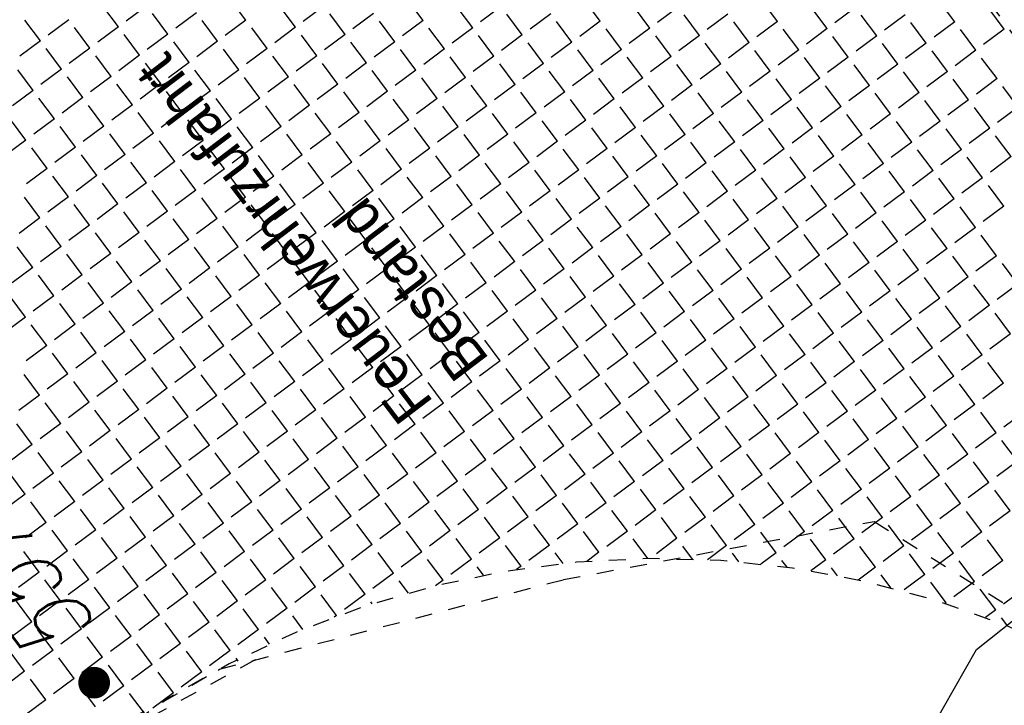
# Model space of a CAD drawing. Header units: metres. Extents: x 2 to 485, y 6 to 594.
# Tile 115 of 176: x 312.6 to 318.42, y 281.46 to 285.51. Entities that reach past the tile are written whole.
import ezdxf
from ezdxf.enums import TextEntityAlignment as Align

# ---------------------------------------------------------------- set-up
doc = ezdxf.new("R2010")
doc.units = ezdxf.units.M
doc.header["$LTSCALE"] = 0.0125
doc.linetypes.add('260241_A_bea$0$PUNKTIERT', pattern=[0.2, 0, -0.2])
doc.linetypes.add('GESTRICHELT', pattern=[0.4, 0.2, -0.2])
for name, color, linetype in [('260241_A_bea$0$B25_EINFASS_GEPKT', 7, '260241_A_bea$0$PUNKTIERT'), ('260241_A_bea$0$B53_HAUPTHOEHEN', 4, 'Continuous'), ('260241_A_bea$0$B54_HOEHEN', 253, 'Continuous'), ('f_feuerwehr', 10, 'Continuous'), ('f_schraff', 251, 'Continuous'), ('f_text_100', 7, 'Continuous')]:
    doc.layers.add(name, color=color, linetype=linetype)
doc.styles.add('260241_A_bea$0$ROMANS', font='ROMANS')

# ---------------------------------------------------------------- blocks, each defined once
blk = doc.blocks.new('260241_A_bea$0$HOEHENPKT_ZENTR')
at = {"const_width": 0.75}
blk.add_lwpolyline([(-0.375, 0, 1), (0.375, 0, 1)], format="xyb", close=True, dxfattribs=at)

msp = doc.modelspace()

# ---------------------------------------------------------------- linework, layer by layer
at = {"color": 252}
for p, q in [((318.2601, 281.7884), (318.8183, 282.2351)), ((317.9991, 281.3309), (318.2601, 281.7884))]:
    msp.add_line(p, q, dxfattribs=at)
at = {"layer": '260241_A_bea$0$B25_EINFASS_GEPKT', "color": 7, "linetype": '260241_A_bea$0$PUNKTIERT', "ltscale": 0.5}
for p, q in [((314.2335, 291.2883), (320.6525, 282.4163)), ((315.8178, 282.2022), (317.6539, 282.5462)), ((317.6539, 282.5462), (319.7211, 281.2406)), ((313.7828, 281.6718), (315.8178, 282.2022)), ((306.267, 277.4712), (313.7828, 281.6718))]:
    msp.add_line(p, q, dxfattribs=at)
at = {"layer": 'f_feuerwehr', "linetype": 'GESTRICHELT'}
msp.add_line((313.9927, 281.7265), (305.1959, 276.9023), dxfattribs=at)
msp.add_arc((316.3842, 276.8267), 5.5, 54.56406, 126.76625, dxfattribs=at)
at = {"layer": 'f_schraff', "linetype": 'Continuous'}
for p, q in [((313.9391, 285.5121), (313.848, 285.6342)), ((314.9869, 285.5095), (314.8957, 285.6316)), ((316.0346, 285.5069), (315.9435, 285.629)), ((317.0824, 285.5043), (316.9912, 285.6264)), ((318.1301, 285.5017), (318.039, 285.6238)), ((313.1846, 285.4721), (313.0935, 285.5942)), ((313.3526, 285.5974), (313.2304, 285.5062)), ((313.4779, 285.4294), (313.3868, 285.5516)), ((313.6458, 285.5547), (313.5237, 285.4636)), ((314.2324, 285.4695), (314.1412, 285.5916)), ((314.4003, 285.5948), (314.2782, 285.5036)), ((314.5256, 285.4268), (314.4345, 285.549)), ((314.6936, 285.5521), (314.5714, 285.461)), ((315.2801, 285.4668), (315.189, 285.589)), ((315.4481, 285.5922), (315.3259, 285.501)), ((315.5734, 285.4242), (315.4823, 285.5464)), ((315.7413, 285.5495), (315.6192, 285.4584)), ((316.3279, 285.4642), (316.2367, 285.5864)), ((316.4958, 285.5896), (316.3737, 285.4984)), ((316.6211, 285.4216), (316.53, 285.5438)), ((316.7891, 285.5469), (316.6669, 285.4558)), ((317.3756, 285.4616), (317.2845, 285.5838)), ((317.5436, 285.587), (317.4214, 285.4958)), ((317.8368, 285.5443), (317.7147, 285.4532)), ((318.4234, 285.459), (318.3322, 285.5812)), ((312.7234, 285.3894), (312.6323, 285.5115)), ((312.8914, 285.5147), (312.7692, 285.4236)), ((313.7712, 285.3868), (313.68, 285.5089)), ((313.9391, 285.5121), (313.817, 285.421)), ((314.8189, 285.3842), (314.7278, 285.5063)), ((314.9869, 285.5095), (314.8647, 285.4184)), ((315.8667, 285.3816), (315.7755, 285.5037)), ((316.0346, 285.5069), (315.9125, 285.4157)), ((316.9144, 285.379), (316.8233, 285.5011)), ((317.0824, 285.5043), (316.9602, 285.4131)), ((317.6689, 285.419), (317.5777, 285.5412)), ((317.9621, 285.3764), (317.871, 285.4985)), ((318.1301, 285.5017), (318.008, 285.4105)), ((313.0167, 285.3467), (312.9255, 285.4689)), ((313.1846, 285.4721), (313.0625, 285.3809)), ((313.4779, 285.4294), (313.3557, 285.3383)), ((314.0644, 285.3441), (313.9733, 285.4663)), ((314.2324, 285.4695), (314.1102, 285.3783)), ((315.1122, 285.3415), (315.021, 285.4637)), ((315.2801, 285.4668), (315.158, 285.3757)), ((316.1599, 285.3389), (316.0688, 285.4611)), ((316.3279, 285.4642), (316.2057, 285.3731)), ((317.2077, 285.3363), (317.1165, 285.4585)), ((317.3756, 285.4616), (317.2535, 285.3705)), ((318.2554, 285.3337), (318.1643, 285.4559)), ((318.4234, 285.459), (318.3012, 285.3679)), ((312.7234, 285.3894), (312.6013, 285.2982)), ((313.3099, 285.3041), (313.2188, 285.4262)), ((313.6032, 285.2615), (313.5121, 285.3836)), ((313.7712, 285.3868), (313.649, 285.2956)), ((314.3577, 285.3015), (314.2666, 285.4236)), ((314.5256, 285.4268), (314.4035, 285.3357)), ((314.651, 285.2589), (314.5598, 285.381)), ((314.8189, 285.3842), (314.6968, 285.293)), ((315.4054, 285.2989), (315.3143, 285.421)), ((315.5734, 285.4242), (315.4512, 285.3331)), ((315.6987, 285.2563), (315.6076, 285.3784)), ((315.8667, 285.3816), (315.7445, 285.2904)), ((316.4532, 285.2963), (316.362, 285.4184)), ((316.6211, 285.4216), (316.499, 285.3305)), ((316.7464, 285.2537), (316.6553, 285.3758)), ((316.9144, 285.379), (316.7923, 285.2878)), ((317.5009, 285.2937), (317.4098, 285.4158)), ((317.6689, 285.419), (317.5467, 285.3279)), ((317.7942, 285.2511), (317.7031, 285.3732)), ((317.9621, 285.3764), (317.84, 285.2852)), ((312.8487, 285.2214), (312.7576, 285.3436)), ((313.0167, 285.3467), (312.8945, 285.2556)), ((313.8965, 285.2188), (313.8053, 285.341)), ((314.0644, 285.3441), (313.9423, 285.253)), ((314.9442, 285.2162), (314.8531, 285.3384)), ((315.1122, 285.3415), (314.99, 285.2504)), ((315.992, 285.2136), (315.9008, 285.3358)), ((316.1599, 285.3389), (316.0378, 285.2478)), ((317.0397, 285.211), (316.9486, 285.3332)), ((317.2077, 285.3363), (317.0855, 285.2452)), ((318.0875, 285.2084), (317.9963, 285.3306)), ((318.2554, 285.3337), (318.1333, 285.2426)), ((313.142, 285.1788), (313.0509, 285.3009)), ((313.3099, 285.3041), (313.1878, 285.213)), ((313.4353, 285.1362), (313.3441, 285.2583)), ((313.6032, 285.2615), (313.4811, 285.1703)), ((314.1897, 285.1762), (314.0986, 285.2983)), ((314.3577, 285.3015), (314.2355, 285.2104)), ((314.483, 285.1335), (314.3919, 285.2557)), ((314.651, 285.2589), (314.5288, 285.1677)), ((315.2375, 285.1736), (315.1463, 285.2957)), ((315.4054, 285.2989), (315.2833, 285.2078)), ((315.5308, 285.1309), (315.4396, 285.2531)), ((315.6987, 285.2563), (315.5766, 285.1651)), ((316.2852, 285.171), (316.1941, 285.2931)), ((316.4532, 285.2963), (316.331, 285.2052)), ((316.7464, 285.2537), (316.6243, 285.1625)), ((317.333, 285.1684), (317.2418, 285.2905)), ((317.5009, 285.2937), (317.3788, 285.2026)), ((318.3807, 285.1658), (318.2896, 285.2879)), ((312.6808, 285.0961), (312.5896, 285.2183)), ((312.8487, 285.2214), (312.7266, 285.1303)), ((313.7285, 285.0935), (313.6374, 285.2157)), ((313.8965, 285.2188), (313.7743, 285.1277)), ((314.7763, 285.0909), (314.6851, 285.2131)), ((314.9442, 285.2162), (314.8221, 285.1251)), ((315.824, 285.0883), (315.7329, 285.2105)), ((315.992, 285.2136), (315.8698, 285.1225)), ((316.5785, 285.1283), (316.4874, 285.2505)), ((316.8718, 285.0857), (316.7806, 285.2079)), ((317.0397, 285.211), (316.9176, 285.1199)), ((317.6262, 285.1257), (317.5351, 285.2479)), ((317.7942, 285.2511), (317.672, 285.1599)), ((317.9195, 285.0831), (317.8284, 285.2052)), ((318.0875, 285.2084), (317.9653, 285.1173)), ((312.974, 285.0535), (312.8829, 285.1756)), ((313.142, 285.1788), (313.0198, 285.0877)), ((313.4353, 285.1362), (313.3131, 285.045)), ((314.0218, 285.0509), (313.9307, 285.173)), ((314.1897, 285.1762), (314.0676, 285.0851)), ((315.0695, 285.0483), (314.9784, 285.1704)), ((315.2375, 285.1736), (315.1153, 285.0824)), ((316.1173, 285.0457), (316.0261, 285.1678)), ((316.2852, 285.171), (316.1631, 285.0798)), ((317.165, 285.0431), (317.0739, 285.1652)), ((317.333, 285.1684), (317.2108, 285.0772)), ((318.2128, 285.0405), (318.1216, 285.1626)), ((318.3807, 285.1658), (318.2586, 285.0746)), ((312.6808, 285.0961), (312.5586, 285.005)), ((313.2673, 285.0108), (313.1762, 285.133)), ((313.5606, 284.9682), (313.4694, 285.0903)), ((313.7285, 285.0935), (313.6064, 285.0024)), ((314.3151, 285.0082), (314.2239, 285.1304)), ((314.483, 285.1335), (314.3609, 285.0424)), ((314.6083, 284.9656), (314.5172, 285.0877)), ((314.7763, 285.0909), (314.6541, 284.9998)), ((315.3628, 285.0056), (315.2717, 285.1278)), ((315.5308, 285.1309), (315.4086, 285.0398)), ((315.6561, 284.963), (315.5649, 285.0851)), ((315.824, 285.0883), (315.7019, 284.9972)), ((316.4105, 285.003), (316.3194, 285.1252)), ((316.5785, 285.1283), (316.4564, 285.0372)), ((316.7038, 284.9604), (316.6127, 285.0825)), ((316.8718, 285.0857), (316.7496, 284.9946)), ((317.4583, 285.0004), (317.3672, 285.1226)), ((317.6262, 285.1257), (317.5041, 285.0346)), ((317.7516, 284.9578), (317.6604, 285.0799)), ((317.9195, 285.0831), (317.7974, 284.992)), ((318.506, 284.9978), (318.4149, 285.12)), ((312.8061, 284.9282), (312.715, 285.0503)), ((312.974, 285.0535), (312.8519, 284.9623)), ((313.8538, 284.9256), (313.7627, 285.0477)), ((314.0218, 285.0509), (313.8996, 284.9597)), ((314.9016, 284.923), (314.8104, 285.0451)), ((315.0695, 285.0483), (314.9474, 284.9571)), ((315.9493, 284.9204), (315.8582, 285.0425)), ((316.1173, 285.0457), (315.9951, 284.9545)), ((316.9971, 284.9178), (316.9059, 285.0399)), ((317.165, 285.0431), (317.0429, 284.9519)), ((318.0448, 284.9152), (317.9537, 285.0373)), ((318.2128, 285.0405), (318.0906, 284.9493)), ((313.0994, 284.8855), (313.0082, 285.0077)), ((313.2673, 285.0108), (313.1452, 284.9197)), ((313.3926, 284.8429), (313.3015, 284.965)), ((313.5606, 284.9682), (313.4384, 284.8771)), ((314.1471, 284.8829), (314.056, 285.0051)), ((314.3151, 285.0082), (314.1929, 284.9171)), ((314.4404, 284.8403), (314.3492, 284.9624)), ((314.6083, 284.9656), (314.4862, 284.8745)), ((315.1948, 284.8803), (315.1037, 285.0025)), ((315.3628, 285.0056), (315.2407, 284.9145)), ((315.6561, 284.963), (315.5339, 284.8719)), ((316.2426, 284.8777), (316.1515, 284.9999)), ((316.4105, 285.003), (316.2884, 284.9119)), ((317.2903, 284.8751), (317.1992, 284.9973)), ((317.4583, 285.0004), (317.3361, 284.9093)), ((318.3381, 284.8725), (318.247, 284.9947)), ((318.506, 284.9978), (318.3839, 284.9067)), ((312.6381, 284.8028), (312.547, 284.925)), ((312.8061, 284.9282), (312.6839, 284.837)), ((313.6859, 284.8002), (313.5947, 284.9224)), ((313.8538, 284.9256), (313.7317, 284.8344)), ((314.7336, 284.7976), (314.6425, 284.9198)), ((314.9016, 284.923), (314.7794, 284.8318)), ((315.4881, 284.8377), (315.397, 284.9598)), ((315.7814, 284.795), (315.6902, 284.9172)), ((315.9493, 284.9204), (315.8272, 284.8292)), ((316.5359, 284.8351), (316.4447, 284.9572)), ((316.7038, 284.9604), (316.5817, 284.8693)), ((316.8291, 284.7924), (316.738, 284.9146)), ((316.9971, 284.9178), (316.8749, 284.8266)), ((317.5836, 284.8325), (317.4925, 284.9546)), ((317.7516, 284.9578), (317.6294, 284.8667)), ((317.8769, 284.7898), (317.7857, 284.912)), ((318.0448, 284.9152), (317.9227, 284.824)), ((312.9314, 284.7602), (312.8403, 284.8824)), ((313.0994, 284.8855), (312.9772, 284.7944)), ((313.9791, 284.7576), (313.888, 284.8798)), ((314.1471, 284.8829), (314.025, 284.7918)), ((315.0269, 284.755), (314.9358, 284.8772)), ((315.1948, 284.8803), (315.0727, 284.7892)), ((316.0746, 284.7524), (315.9835, 284.8746)), ((316.2426, 284.8777), (316.1204, 284.7866)), ((317.1224, 284.7498), (317.0313, 284.8719)), ((317.2903, 284.8751), (317.1682, 284.784)), ((318.1701, 284.7472), (318.079, 284.8693)), ((318.3381, 284.8725), (318.2159, 284.7814)), ((312.6381, 284.8028), (312.516, 284.7117)), ((313.2247, 284.7176), (313.1335, 284.8397)), ((313.3926, 284.8429), (313.2705, 284.7517)), ((313.5179, 284.6749), (313.4268, 284.7971)), ((313.6859, 284.8002), (313.5637, 284.7091)), ((314.2724, 284.715), (314.1813, 284.8371)), ((314.4404, 284.8403), (314.3182, 284.7491)), ((314.5657, 284.6723), (314.4745, 284.7945)), ((314.7336, 284.7976), (314.6115, 284.7065)), ((315.3202, 284.7124), (315.229, 284.8345)), ((315.4881, 284.8377), (315.366, 284.7465)), ((315.6134, 284.6697), (315.5223, 284.7919)), ((315.7814, 284.795), (315.6592, 284.7039)), ((316.3679, 284.7098), (316.2768, 284.8319)), ((316.5359, 284.8351), (316.4137, 284.7439)), ((316.6612, 284.6671), (316.57, 284.7893)), ((316.8291, 284.7924), (316.707, 284.7013)), ((317.4157, 284.7072), (317.3245, 284.8293)), ((317.5836, 284.8325), (317.4615, 284.7413)), ((317.7089, 284.6645), (317.6178, 284.7867)), ((317.8769, 284.7898), (317.7547, 284.6987)), ((318.4634, 284.7046), (318.3723, 284.8267)), ((312.7634, 284.6349), (312.6723, 284.757)), ((312.9314, 284.7602), (312.8093, 284.6691)), ((313.8112, 284.6323), (313.7201, 284.7544)), ((313.9791, 284.7576), (313.857, 284.6665)), ((314.8589, 284.6297), (314.7678, 284.7518)), ((315.0269, 284.755), (314.9047, 284.6639)), ((315.9067, 284.6271), (315.8156, 284.7492)), ((316.0746, 284.7524), (315.9525, 284.6613)), ((316.9544, 284.6245), (316.8633, 284.7466)), ((317.1224, 284.7498), (317.0002, 284.6587)), ((318.0022, 284.6219), (317.911, 284.744)), ((318.1701, 284.7472), (318.048, 284.6561)), ((313.0567, 284.5923), (312.9656, 284.7144)), ((313.2247, 284.7176), (313.1025, 284.6264)), ((313.35, 284.5496), (313.2588, 284.6718)), ((313.5179, 284.6749), (313.3958, 284.5838)), ((314.1045, 284.5897), (314.0133, 284.7118)), ((314.2724, 284.715), (314.1503, 284.6238)), ((314.5657, 284.6723), (314.4435, 284.5812)), ((315.1522, 284.5871), (315.0611, 284.7092)), ((315.3202, 284.7124), (315.198, 284.6212)), ((316.2, 284.5845), (316.1088, 284.7066)), ((316.3679, 284.7098), (316.2458, 284.6186)), ((317.2477, 284.5818), (317.1566, 284.704)), ((317.4157, 284.7072), (317.2935, 284.616)), ((318.2954, 284.5792), (318.2043, 284.7014)), ((318.4634, 284.7046), (318.3413, 284.6134)), ((312.7634, 284.6349), (312.6413, 284.5438)), ((313.6432, 284.507), (313.5521, 284.6291)), ((313.8112, 284.6323), (313.689, 284.5412)), ((314.3977, 284.547), (314.3066, 284.6692)), ((314.691, 284.5044), (314.5999, 284.6265)), ((314.8589, 284.6297), (314.7368, 284.5386)), ((315.4455, 284.5444), (315.3543, 284.6666)), ((315.6134, 284.6697), (315.4913, 284.5786)), ((315.7387, 284.5018), (315.6476, 284.6239)), ((315.9067, 284.6271), (315.7845, 284.536)), ((316.4932, 284.5418), (316.4021, 284.664)), ((316.6612, 284.6671), (316.539, 284.576)), ((316.7865, 284.4992), (316.6953, 284.6213)), ((316.9544, 284.6245), (316.8323, 284.5334)), ((317.541, 284.5392), (317.4498, 284.6614)), ((317.7089, 284.6645), (317.5868, 284.5734)), ((317.8342, 284.4966), (317.7431, 284.6187)), ((318.0022, 284.6219), (317.88, 284.5307)), ((312.8888, 284.4669), (312.7976, 284.5891)), ((313.0567, 284.5923), (312.9346, 284.5011)), ((313.9365, 284.4643), (313.8454, 284.5865)), ((314.1045, 284.5897), (313.9823, 284.4985)), ((314.9843, 284.4617), (314.8931, 284.5839)), ((315.1522, 284.5871), (315.0301, 284.4959)), ((316.032, 284.4591), (315.9409, 284.5813)), ((316.2, 284.5845), (316.0778, 284.4933)), ((317.0798, 284.4565), (316.9886, 284.5787)), ((317.2477, 284.5818), (317.1256, 284.4907)), ((318.1275, 284.4539), (318.0364, 284.5761)), ((318.2954, 284.5792), (318.1733, 284.4881)), ((313.182, 284.4243), (313.0909, 284.5465)), ((313.35, 284.5496), (313.2278, 284.4585)), ((313.4753, 284.3817), (313.3842, 284.5038)), ((313.6432, 284.507), (313.5211, 284.4158)), ((314.2298, 284.4217), (314.1386, 284.5439)), ((314.3977, 284.547), (314.2756, 284.4559)), ((314.523, 284.3791), (314.4319, 284.5012)), ((314.691, 284.5044), (314.5688, 284.4132)), ((315.2775, 284.4191), (315.1864, 284.5412)), ((315.4455, 284.5444), (315.3233, 284.4533)), ((315.5708, 284.3765), (315.4796, 284.4986)), ((315.7387, 284.5018), (315.6166, 284.4106)), ((316.3253, 284.4165), (316.2341, 284.5386)), ((316.4932, 284.5418), (316.3711, 284.4507)), ((316.6185, 284.3739), (316.5274, 284.496)), ((316.7865, 284.4992), (316.6643, 284.408)), ((317.373, 284.4139), (317.2819, 284.536)), ((317.541, 284.5392), (317.4188, 284.4481)), ((317.8342, 284.4966), (317.7121, 284.4054)), ((318.4208, 284.4113), (318.3296, 284.5334)), ((312.7208, 284.3416), (312.6297, 284.4638)), ((312.8888, 284.4669), (312.7666, 284.3758)), ((313.7686, 284.339), (313.6774, 284.4612)), ((313.9365, 284.4643), (313.8144, 284.3732)), ((314.8163, 284.3364), (314.7252, 284.4586)), ((314.9843, 284.4617), (314.8621, 284.3706)), ((315.8641, 284.3338), (315.7729, 284.456)), ((316.032, 284.4591), (315.9099, 284.368)), ((316.9118, 284.3312), (316.8207, 284.4534)), ((317.0798, 284.4565), (316.9576, 284.3654)), ((317.6663, 284.3713), (317.5751, 284.4934)), ((317.9595, 284.3286), (317.8684, 284.4508)), ((318.1275, 284.4539), (318.0054, 284.3628)), ((313.0141, 284.299), (312.9229, 284.4211)), ((313.182, 284.4243), (313.0599, 284.3332)), ((313.4753, 284.3817), (313.3531, 284.2905)), ((314.0618, 284.2964), (313.9707, 284.4185)), ((314.2298, 284.4217), (314.1076, 284.3306)), ((314.523, 284.3791), (314.4009, 284.2879)), ((315.1096, 284.2938), (315.0184, 284.4159)), ((315.2775, 284.4191), (315.1554, 284.328)), ((316.1573, 284.2912), (316.0662, 284.4133)), ((316.3253, 284.4165), (316.2031, 284.3254)), ((317.2051, 284.2886), (317.1139, 284.4107)), ((317.373, 284.4139), (317.2509, 284.3228)), ((318.2528, 284.286), (318.1617, 284.4081)), ((318.4208, 284.4113), (318.2986, 284.3202)), ((312.7208, 284.3416), (312.5987, 284.2505)), ((313.3073, 284.2564), (313.2162, 284.3785)), ((313.6006, 284.2137), (313.5095, 284.3359)), ((313.7686, 284.339), (313.6464, 284.2479)), ((314.3551, 284.2538), (314.264, 284.3759)), ((314.6484, 284.2111), (314.5572, 284.3333)), ((314.8163, 284.3364), (314.6942, 284.2453)), ((315.4028, 284.2512), (315.3117, 284.3733)), ((315.5708, 284.3765), (315.4486, 284.2853)), ((315.6961, 284.2085), (315.605, 284.3307)), ((315.8641, 284.3338), (315.7419, 284.2427)), ((316.4506, 284.2485), (316.3594, 284.3707)), ((316.6185, 284.3739), (316.4964, 284.2827)), ((316.7438, 284.2059), (316.6527, 284.3281)), ((316.9118, 284.3312), (316.7897, 284.2401)), ((317.4983, 284.2459), (317.4072, 284.3681)), ((317.6663, 284.3713), (317.5441, 284.2801)), ((317.7916, 284.2033), (317.7005, 284.3255)), ((317.9595, 284.3286), (317.8374, 284.2375)), ((312.8461, 284.1737), (312.755, 284.2958)), ((313.0141, 284.299), (312.8919, 284.2079)), ((313.8939, 284.1711), (313.8027, 284.2932)), ((314.0618, 284.2964), (313.9397, 284.2053)), ((314.9416, 284.1685), (314.8505, 284.2906)), ((315.1096, 284.2938), (314.9874, 284.2027)), ((315.9894, 284.1659), (315.8982, 284.288)), ((316.1573, 284.2912), (316.0352, 284.2001)), ((317.0371, 284.1633), (316.946, 284.2854)), ((317.2051, 284.2886), (317.0829, 284.1974)), ((318.0849, 284.1607), (317.9937, 284.2828)), ((318.2528, 284.286), (318.1307, 284.1948)), ((313.1394, 284.131), (313.0483, 284.2532)), ((313.3073, 284.2564), (313.1852, 284.1652)), ((313.4327, 284.0884), (313.3415, 284.2106)), ((313.6006, 284.2137), (313.4785, 284.1226)), ((314.1871, 284.1284), (314.096, 284.2506)), ((314.3551, 284.2538), (314.2329, 284.1626)), ((314.4804, 284.0858), (314.3893, 284.2079)), ((314.6484, 284.2111), (314.5262, 284.12)), ((315.2349, 284.1258), (315.1437, 284.248)), ((315.4028, 284.2512), (315.2807, 284.16)), ((315.5281, 284.0832), (315.437, 284.2053)), ((315.6961, 284.2085), (315.574, 284.1174)), ((316.2826, 284.1232), (316.1915, 284.2454)), ((316.4506, 284.2485), (316.3284, 284.1574)), ((316.7438, 284.2059), (316.6217, 284.1148)), ((317.3304, 284.1206), (317.2392, 284.2428)), ((317.4983, 284.2459), (317.3762, 284.1548)), ((318.3781, 284.118), (318.287, 284.2402)), ((312.6782, 284.0484), (312.587, 284.1705)), ((312.8461, 284.1737), (312.724, 284.0825)), ((313.7259, 284.0458), (313.6348, 284.1679)), ((313.8939, 284.1711), (313.7717, 284.0799)), ((314.7737, 284.0432), (314.6825, 284.1653)), ((314.9416, 284.1685), (314.8195, 284.0773)), ((315.8214, 284.0406), (315.7303, 284.1627)), ((315.9894, 284.1659), (315.8672, 284.0747)), ((316.5759, 284.0806), (316.4848, 284.2027)), ((316.8692, 284.038), (316.778, 284.1601)), ((317.0371, 284.1633), (316.915, 284.0721)), ((317.6236, 284.078), (317.5325, 284.2001)), ((317.7916, 284.2033), (317.6694, 284.1122)), ((317.9169, 284.0354), (317.8258, 284.1575)), ((318.0849, 284.1607), (317.9627, 284.0695)), ((312.9714, 284.0057), (312.8803, 284.1279)), ((313.1394, 284.131), (313.0172, 284.0399)), ((313.4327, 284.0884), (313.3105, 283.9973)), ((314.0192, 284.0031), (313.928, 284.1253)), ((314.1871, 284.1284), (314.065, 284.0373)), ((315.0669, 284.0005), (314.9758, 284.1227)), ((315.2349, 284.1258), (315.1127, 284.0347)), ((316.1147, 283.9979), (316.0235, 284.1201)), ((316.2826, 284.1232), (316.1605, 284.0321)), ((317.1624, 283.9953), (317.0713, 284.1175)), ((317.3304, 284.1206), (317.2082, 284.0295)), ((318.2102, 283.9927), (318.119, 284.1149)), ((318.3781, 284.118), (318.256, 284.0269)), ((312.6782, 284.0484), (312.556, 283.9572)), ((313.2647, 283.9631), (313.1736, 284.0852)), ((313.558, 283.9205), (313.4668, 284.0426)), ((313.7259, 284.0458), (313.6038, 283.9546)), ((314.3124, 283.9605), (314.2213, 284.0826)), ((314.4804, 284.0858), (314.3583, 283.9947)), ((314.6057, 283.9178), (314.5146, 284.04)), ((314.7737, 284.0432), (314.6515, 283.952)), ((315.3602, 283.9579), (315.2691, 284.08)), ((315.5281, 284.0832), (315.406, 283.9921)), ((315.6535, 283.9152), (315.5623, 284.0374)), ((315.8214, 284.0406), (315.6993, 283.9494)), ((316.4079, 283.9553), (316.3168, 284.0774)), ((316.5759, 284.0806), (316.4537, 283.9895)), ((316.7012, 283.9126), (316.6101, 284.0348)), ((316.8692, 284.038), (316.747, 283.9468)), ((317.4557, 283.9527), (317.3646, 284.0748)), ((317.6236, 284.078), (317.5015, 283.9869)), ((317.749, 283.91), (317.6578, 284.0322)), ((317.9169, 284.0354), (317.7948, 283.9442)), ((318.5034, 283.9501), (318.4123, 284.0722)), ((312.8035, 283.8804), (312.7123, 284.0026)), ((312.9714, 284.0057), (312.8493, 283.9146)), ((313.8512, 283.8778), (313.7601, 284)), ((314.0192, 284.0031), (313.897, 283.912)), ((314.899, 283.8752), (314.8078, 283.9974)), ((315.0669, 284.0005), (314.9448, 283.9094)), ((315.9467, 283.8726), (315.8556, 283.9948)), ((316.1147, 283.9979), (315.9925, 283.9068)), ((316.9945, 283.87), (316.9033, 283.9922)), ((317.1624, 283.9953), (317.0403, 283.9042)), ((318.0422, 283.8674), (317.9511, 283.9896)), ((318.2102, 283.9927), (318.088, 283.9016)), ((313.0968, 283.8378), (313.0056, 283.9599)), ((313.2647, 283.9631), (313.1426, 283.872)), ((313.39, 283.7951), (313.2989, 283.9173)), ((313.558, 283.9205), (313.4358, 283.8293)), ((314.1445, 283.8352), (314.0534, 283.9573)), ((314.3124, 283.9605), (314.1903, 283.8694)), ((314.4378, 283.7925), (314.3466, 283.9147)), ((314.6057, 283.9178), (314.4836, 283.8267)), ((315.1922, 283.8326), (315.1011, 283.9547)), ((315.3602, 283.9579), (315.238, 283.8667)), ((315.6535, 283.9152), (315.5313, 283.8241)), ((316.24, 283.83), (316.1489, 283.9521)), ((316.4079, 283.9553), (316.2858, 283.8641)), ((317.2877, 283.8274), (317.1966, 283.9495)), ((317.4557, 283.9527), (317.3335, 283.8615)), ((318.3355, 283.8248), (318.2443, 283.9469)), ((318.5034, 283.9501), (318.3813, 283.8589)), ((312.6355, 283.7551), (312.5444, 283.8772)), ((312.8035, 283.8804), (312.6813, 283.7893)), ((313.6833, 283.7525), (313.5921, 283.8746)), ((313.8512, 283.8778), (313.7291, 283.7867)), ((314.731, 283.7499), (314.6399, 283.872)), ((314.899, 283.8752), (314.7768, 283.7841)), ((315.4855, 283.7899), (315.3944, 283.9121)), ((315.7788, 283.7473), (315.6876, 283.8694)), ((315.9467, 283.8726), (315.8246, 283.7815)), ((316.5333, 283.7873), (316.4421, 283.9095)), ((316.7012, 283.9126), (316.5791, 283.8215)), ((316.8265, 283.7447), (316.7354, 283.8668)), ((316.9945, 283.87), (316.8723, 283.7789)), ((317.581, 283.7847), (317.4899, 283.9069)), ((317.749, 283.91), (317.6268, 283.8189)), ((317.8743, 283.7421), (317.7831, 283.8642)), ((318.0422, 283.8674), (317.9201, 283.7763)), ((312.9288, 283.7125), (312.8377, 283.8346)), ((313.0968, 283.8378), (312.9746, 283.7466)), ((313.9765, 283.7099), (313.8854, 283.832)), ((314.1445, 283.8352), (314.0224, 283.744)), ((315.0243, 283.7073), (314.9332, 283.8294)), ((315.1922, 283.8326), (315.0701, 283.7414)), ((316.072, 283.7047), (315.9809, 283.8268)), ((316.24, 283.83), (316.1178, 283.7388)), ((317.1198, 283.7021), (317.0286, 283.8242)), ((317.2877, 283.8274), (317.1656, 283.7362)), ((318.1675, 283.6995), (318.0764, 283.8216)), ((318.3355, 283.8248), (318.2133, 283.7336)), ((312.6355, 283.7551), (312.5134, 283.664)), ((313.2221, 283.6698), (313.1309, 283.792)), ((313.39, 283.7951), (313.2679, 283.704)), ((313.5153, 283.6272), (313.4242, 283.7493)), ((313.6833, 283.7525), (313.5611, 283.6614)), ((314.2698, 283.6672), (314.1787, 283.7894)), ((314.4378, 283.7925), (314.3156, 283.7014)), ((314.5631, 283.6246), (314.4719, 283.7467)), ((314.731, 283.7499), (314.6089, 283.6588)), ((315.3176, 283.6646), (315.2264, 283.7868)), ((315.4855, 283.7899), (315.3634, 283.6988)), ((315.6108, 283.622), (315.5197, 283.7441)), ((315.7788, 283.7473), (315.6566, 283.6562)), ((316.3653, 283.662), (316.2742, 283.7842)), ((316.5333, 283.7873), (316.4111, 283.6962)), ((316.6586, 283.6194), (316.5674, 283.7415)), ((316.8265, 283.7447), (316.7044, 283.6536)), ((317.4131, 283.6594), (317.3219, 283.7816)), ((317.581, 283.7847), (317.4589, 283.6936)), ((317.7063, 283.6168), (317.6152, 283.7389)), ((317.8743, 283.7421), (317.7521, 283.651)), ((318.4608, 283.6568), (318.3697, 283.779)), ((312.7608, 283.5872), (312.6697, 283.7093)), ((312.9288, 283.7125), (312.8067, 283.6213)), ((313.8086, 283.5845), (313.7175, 283.7067)), ((313.9765, 283.7099), (313.8544, 283.6187)), ((314.8563, 283.5819), (314.7652, 283.7041)), ((315.0243, 283.7073), (314.9021, 283.6161)), ((315.9041, 283.5793), (315.813, 283.7015)), ((316.072, 283.7047), (315.9499, 283.6135)), ((316.9518, 283.5767), (316.8607, 283.6989)), ((317.1198, 283.7021), (316.9976, 283.6109)), ((317.9996, 283.5741), (317.9084, 283.6963)), ((318.1675, 283.6995), (318.0454, 283.6083)), ((313.0541, 283.5445), (312.963, 283.6667)), ((313.2221, 283.6698), (313.0999, 283.5787)), ((313.3474, 283.5019), (313.2562, 283.624)), ((313.5153, 283.6272), (313.3932, 283.5361)), ((314.1019, 283.5419), (314.0107, 283.6641)), ((314.2698, 283.6672), (314.1477, 283.5761)), ((314.5631, 283.6246), (314.4409, 283.5334)), ((315.1496, 283.5393), (315.0585, 283.6615)), ((315.3176, 283.6646), (315.1954, 283.5735)), ((315.6108, 283.622), (315.4887, 283.5308)), ((316.1974, 283.5367), (316.1062, 283.6589)), ((316.3653, 283.662), (316.2432, 283.5709)), ((317.2451, 283.5341), (317.154, 283.6562)), ((317.4131, 283.6594), (317.2909, 283.5683)), ((318.2928, 283.5315), (318.2017, 283.6536)), ((318.4608, 283.6568), (318.3387, 283.5657)), ((312.7608, 283.5872), (312.6387, 283.496)), ((313.6406, 283.4592), (313.5495, 283.5814)), ((313.8086, 283.5845), (313.6864, 283.4934)), ((314.3951, 283.4993), (314.304, 283.6214)), ((314.6884, 283.4566), (314.5973, 283.5788)), ((314.8563, 283.5819), (314.7342, 283.4908)), ((315.4429, 283.4967), (315.3517, 283.6188)), ((315.7361, 283.454), (315.645, 283.5762)), ((315.9041, 283.5793), (315.7819, 283.4882)), ((316.4906, 283.4941), (316.3995, 283.6162)), ((316.6586, 283.6194), (316.5364, 283.5282)), ((316.7839, 283.4514), (316.6927, 283.5736)), ((316.9518, 283.5767), (316.8297, 283.4856)), ((317.5384, 283.4915), (317.4472, 283.6136)), ((317.7063, 283.6168), (317.5842, 283.5256)), ((317.8316, 283.4488), (317.7405, 283.571)), ((317.9996, 283.5741), (317.8774, 283.483)), ((312.8862, 283.4192), (312.795, 283.5413)), ((313.0541, 283.5445), (312.932, 283.4534)), ((313.9339, 283.4166), (313.8428, 283.5387)), ((314.1019, 283.5419), (313.9797, 283.4508)), ((314.9817, 283.414), (314.8905, 283.5361)), ((315.1496, 283.5393), (315.0275, 283.4482)), ((316.0294, 283.4114), (315.9383, 283.5335)), ((316.1974, 283.5367), (316.0752, 283.4456)), ((317.0771, 283.4088), (316.986, 283.5309)), ((317.2451, 283.5341), (317.123, 283.443)), ((318.1249, 283.4062), (318.0338, 283.5283)), ((318.2928, 283.5315), (318.1707, 283.4404)), ((313.1794, 283.3766), (313.0883, 283.4987)), ((313.3474, 283.5019), (313.2252, 283.4107)), ((313.4727, 283.3339), (313.3816, 283.4561)), ((313.6406, 283.4592), (313.5185, 283.3681)), ((314.2272, 283.374), (314.136, 283.4961)), ((314.3951, 283.4993), (314.273, 283.4081)), ((314.5204, 283.3313), (314.4293, 283.4535)), ((314.6884, 283.4566), (314.5662, 283.3655)), ((315.2749, 283.3714), (315.1838, 283.4935)), ((315.4429, 283.4967), (315.3207, 283.4055)), ((315.5682, 283.3287), (315.477, 283.4509)), ((315.7361, 283.454), (315.614, 283.3629)), ((316.3227, 283.3688), (316.2315, 283.4909)), ((316.4906, 283.4941), (316.3685, 283.4029)), ((316.6159, 283.3261), (316.5248, 283.4483)), ((316.7839, 283.4514), (316.6617, 283.3603)), ((317.3704, 283.3662), (317.2793, 283.4883)), ((317.5384, 283.4915), (317.4162, 283.4003)), ((317.8316, 283.4488), (317.7095, 283.3577)), ((318.4182, 283.3635), (318.327, 283.4857)), ((312.7182, 283.2939), (312.6271, 283.416)), ((312.8862, 283.4192), (312.764, 283.3281)), ((313.766, 283.2913), (313.6748, 283.4134)), ((313.9339, 283.4166), (313.8118, 283.3255)), ((314.8137, 283.2887), (314.7226, 283.4108)), ((314.9817, 283.414), (314.8595, 283.3229)), ((315.8614, 283.2861), (315.7703, 283.4082)), ((316.0294, 283.4114), (315.9073, 283.3203)), ((316.9092, 283.2835), (316.8181, 283.4056)), ((317.0771, 283.4088), (316.955, 283.3177)), ((317.6637, 283.3235), (317.5725, 283.4457)), ((317.9569, 283.2809), (317.8658, 283.403)), ((318.1249, 283.4062), (318.0027, 283.3151)), ((313.0115, 283.2512), (312.9203, 283.3734)), ((313.1794, 283.3766), (313.0573, 283.2854)), ((313.3047, 283.2086), (313.2136, 283.3308)), ((313.4727, 283.3339), (313.3505, 283.2428)), ((314.0592, 283.2486), (313.9681, 283.3708)), ((314.2272, 283.374), (314.105, 283.2828)), ((314.5204, 283.3313), (314.3983, 283.2402)), ((315.107, 283.246), (315.0158, 283.3682)), ((315.2749, 283.3714), (315.1528, 283.2802)), ((316.1547, 283.2434), (316.0636, 283.3656)), ((316.3227, 283.3688), (316.2005, 283.2776)), ((317.2025, 283.2408), (317.1113, 283.363)), ((317.3704, 283.3662), (317.2483, 283.275)), ((318.2502, 283.2382), (318.1591, 283.3604)), ((318.4182, 283.3635), (318.296, 283.2724)), ((312.7182, 283.2939), (312.5961, 283.2027)), ((313.598, 283.166), (313.5069, 283.2881)), ((313.766, 283.2913), (313.6438, 283.2001)), ((314.3525, 283.206), (314.2613, 283.3282)), ((314.6458, 283.1634), (314.5546, 283.2855)), ((314.8137, 283.2887), (314.6916, 283.1975)), ((315.4002, 283.2034), (315.3091, 283.3256)), ((315.5682, 283.3287), (315.446, 283.2376)), ((315.6935, 283.1608), (315.6024, 283.2829)), ((315.8614, 283.2861), (315.7393, 283.1949)), ((316.448, 283.2008), (316.3568, 283.3229)), ((316.6159, 283.3261), (316.4938, 283.235)), ((316.7412, 283.1582), (316.6501, 283.2803)), ((316.9092, 283.2835), (316.787, 283.1923)), ((317.4957, 283.1982), (317.4046, 283.3203)), ((317.6637, 283.3235), (317.5415, 283.2324)), ((317.789, 283.1556), (317.6979, 283.2777)), ((317.9569, 283.2809), (317.8348, 283.1897)), ((312.8435, 283.1259), (312.7524, 283.2481)), ((313.0115, 283.2512), (312.8893, 283.1601)), ((313.8913, 283.1233), (313.8001, 283.2455)), ((314.0592, 283.2486), (313.9371, 283.1575)), ((314.939, 283.1207), (314.8479, 283.2429)), ((315.107, 283.246), (314.9848, 283.1549)), ((315.9868, 283.1181), (315.8956, 283.2403)), ((316.1547, 283.2434), (316.0326, 283.1523)), ((317.0345, 283.1155), (316.9434, 283.2377)), ((317.2025, 283.2408), (317.0803, 283.1497)), ((318.0823, 283.1129), (317.9911, 283.2351)), ((318.2502, 283.2382), (318.1281, 283.1471)), ((313.1368, 283.0833), (313.0457, 283.2054)), ((313.3047, 283.2086), (313.1826, 283.1175)), ((313.4301, 283.0407), (313.3389, 283.1628)), ((313.598, 283.166), (313.4759, 283.0748)), ((314.1845, 283.0807), (314.0934, 283.2028)), ((314.3525, 283.206), (314.2303, 283.1149)), ((314.4778, 283.0381), (314.3867, 283.1602)), ((314.6458, 283.1634), (314.5236, 283.0722)), ((315.2323, 283.0781), (315.1411, 283.2002)), ((315.4002, 283.2034), (315.2781, 283.1123)), ((315.5255, 283.0355), (315.4344, 283.1576)), ((315.6935, 283.1608), (315.5714, 283.0696)), ((316.28, 283.0755), (316.1889, 283.1976)), ((316.448, 283.2008), (316.3258, 283.1097)), ((316.7412, 283.1582), (316.6191, 283.067)), ((317.3278, 283.0729), (317.2366, 283.195)), ((317.4957, 283.1982), (317.3736, 283.1071)), ((318.3755, 283.0703), (318.2844, 283.1924)), ((318.5435, 283.1956), (318.4213, 283.1045)), ((312.6756, 283.0006), (312.5844, 283.1228)), ((312.8435, 283.1259), (312.7214, 283.0348)), ((313.7233, 282.998), (313.6322, 283.1202)), ((313.8913, 283.1233), (313.7691, 283.0322)), ((314.7711, 282.9954), (314.6799, 283.1176)), ((314.939, 283.1207), (314.8169, 283.0296)), ((315.8188, 282.9928), (315.7277, 283.115)), ((315.9868, 283.1181), (315.8646, 283.027)), ((316.5733, 283.0328), (316.4822, 283.155)), ((316.8666, 282.9902), (316.7754, 283.1124)), ((317.0345, 283.1155), (316.9124, 283.0244)), ((317.621, 283.0302), (317.5299, 283.1524)), ((317.789, 283.1556), (317.6668, 283.0644)), ((317.9143, 282.9876), (317.8232, 283.1098)), ((318.0823, 283.1129), (317.9601, 283.0218)), ((312.9688, 282.958), (312.8777, 283.0801)), ((313.1368, 283.0833), (313.0146, 282.9922)), ((313.4301, 283.0407), (313.3079, 282.9495)), ((314.0166, 282.9554), (313.9254, 283.0775)), ((314.1845, 283.0807), (314.0624, 282.9896)), ((315.0643, 282.9528), (314.9732, 283.0749)), ((315.2323, 283.0781), (315.1101, 282.987)), ((316.1121, 282.9502), (316.0209, 283.0723)), ((316.28, 283.0755), (316.1579, 282.9844)), ((317.1598, 282.9476), (317.0687, 283.0697)), ((317.3278, 283.0729), (317.2056, 282.9817)), ((318.2076, 282.945), (318.1164, 283.0671)), ((318.3755, 283.0703), (318.2534, 282.9791)), ((312.6756, 283.0006), (312.5534, 282.9095)), ((313.2621, 282.9153), (313.171, 283.0375)), ((313.5554, 282.8727), (313.4642, 282.9949)), ((313.7233, 282.998), (313.6012, 282.9069)), ((314.3098, 282.9127), (314.2187, 283.0349)), ((314.4778, 283.0381), (314.3557, 282.9469)), ((314.6031, 282.8701), (314.512, 282.9922)), ((314.7711, 282.9954), (314.6489, 282.9043)), ((315.3576, 282.9101), (315.2665, 283.0323)), ((315.5255, 283.0355), (315.4034, 282.9443)), ((315.6509, 282.8675), (315.5597, 282.9896)), ((315.8188, 282.9928), (315.6967, 282.9017)), ((316.4053, 282.9075), (316.3142, 283.0297)), ((316.5733, 283.0328), (316.4511, 282.9417)), ((316.6986, 282.8649), (316.6075, 282.987)), ((316.8666, 282.9902), (316.7444, 282.8991)), ((317.4531, 282.9049), (317.362, 283.0271)), ((317.621, 283.0302), (317.4989, 282.9391)), ((317.7464, 282.8623), (317.6552, 282.9844)), ((317.9143, 282.9876), (317.7922, 282.8965)), ((318.5008, 282.9023), (318.4097, 283.0245)), ((312.8009, 282.8327), (312.7097, 282.9548)), ((312.9688, 282.958), (312.8467, 282.8668)), ((313.8486, 282.8301), (313.7575, 282.9522)), ((314.0166, 282.9554), (313.8944, 282.8642)), ((314.8964, 282.8275), (314.8052, 282.9496)), ((315.0643, 282.9528), (314.9422, 282.8616)), ((315.9441, 282.8249), (315.853, 282.947)), ((316.1121, 282.9502), (315.9899, 282.859)), ((316.9919, 282.8223), (316.9007, 282.9444)), ((317.1598, 282.9476), (317.0377, 282.8564)), ((318.0396, 282.8197), (317.9485, 282.9418)), ((318.2076, 282.945), (318.0854, 282.8538)), ((313.0941, 282.79), (313.003, 282.9122)), ((313.2621, 282.9153), (313.14, 282.8242)), ((313.3874, 282.7474), (313.2963, 282.8695)), ((313.5554, 282.8727), (313.4332, 282.7816)), ((314.1419, 282.7874), (314.0508, 282.9096)), ((314.3098, 282.9127), (314.1877, 282.8216)), ((314.4352, 282.7448), (314.344, 282.8669)), ((314.6031, 282.8701), (314.481, 282.779)), ((315.1896, 282.7848), (315.0985, 282.907)), ((315.3576, 282.9101), (315.2354, 282.819)), ((315.6509, 282.8675), (315.5287, 282.7764)), ((316.2374, 282.7822), (316.1463, 282.9044)), ((316.4053, 282.9075), (316.2832, 282.8164)), ((316.6986, 282.8649), (316.5765, 282.7738)), ((317.2851, 282.7796), (317.194, 282.9018)), ((317.4531, 282.9049), (317.3309, 282.8138)), ((318.3329, 282.777), (318.2417, 282.8992)), ((318.5008, 282.9023), (318.3787, 282.8112)), ((312.6329, 282.7074), (312.5418, 282.8295)), ((312.8009, 282.8327), (312.6787, 282.7415)), ((313.6807, 282.7048), (313.5895, 282.8269)), ((313.8486, 282.8301), (313.7265, 282.7389)), ((314.7284, 282.7022), (314.6373, 282.8243)), ((314.8964, 282.8275), (314.7742, 282.7363)), ((315.4829, 282.7422), (315.3918, 282.8643)), ((315.7762, 282.6995), (315.685, 282.8217)), ((315.9441, 282.8249), (315.822, 282.7337)), ((316.5307, 282.7396), (316.4395, 282.8617)), ((316.8239, 282.6969), (316.7328, 282.8191)), ((316.9919, 282.8223), (316.8697, 282.7311)), ((317.5784, 282.737), (317.4873, 282.8591)), ((317.7464, 282.8623), (317.6242, 282.7712)), ((317.8717, 282.6943), (317.7805, 282.8165)), ((318.0396, 282.8197), (317.9175, 282.7285)), ((312.9262, 282.6647), (312.8351, 282.7869)), ((313.0941, 282.79), (312.972, 282.6989)), ((313.9739, 282.6621), (313.8828, 282.7843)), ((314.1419, 282.7874), (314.0197, 282.6963)), ((315.0217, 282.6595), (314.9306, 282.7817)), ((315.1896, 282.7848), (315.0675, 282.6937)), ((316.0694, 282.6569), (315.9783, 282.7791)), ((316.2374, 282.7822), (316.1152, 282.6911)), ((317.1172, 282.6543), (317.026, 282.7765)), ((317.2851, 282.7796), (317.163, 282.6885)), ((318.1649, 282.6517), (318.0738, 282.7739)), ((318.3329, 282.777), (318.2107, 282.6859)), ((312.6329, 282.7074), (312.5108, 282.6162)), ((313.2195, 282.6221), (313.1283, 282.7442)), ((313.3874, 282.7474), (313.2653, 282.6563)), ((313.5127, 282.5794), (313.4216, 282.7016)), ((313.6807, 282.7048), (313.5585, 282.6136)), ((314.2672, 282.6195), (314.1761, 282.7416)), ((314.4352, 282.7448), (314.313, 282.6537)), ((314.5605, 282.5768), (314.4693, 282.699)), ((314.7284, 282.7022), (314.6063, 282.611)), ((315.315, 282.6169), (315.2238, 282.739)), ((315.4829, 282.7422), (315.3608, 282.6511)), ((315.6082, 282.5742), (315.5171, 282.6964)), ((315.7762, 282.6995), (315.654, 282.6084)), ((316.3627, 282.6143), (316.2716, 282.7364)), ((316.5307, 282.7396), (316.4085, 282.6484)), ((316.656, 282.5716), (316.5648, 282.6938)), ((316.8239, 282.6969), (316.7018, 282.6058)), ((317.4104, 282.6117), (317.3193, 282.7338)), ((317.5784, 282.737), (317.4563, 282.6458)), ((317.7037, 282.569), (317.6126, 282.6912)), ((317.8717, 282.6943), (317.7495, 282.6032)), ((318.4582, 282.6091), (318.3671, 282.7312)), ((312.7582, 282.5394), (312.6671, 282.6616)), ((312.9262, 282.6647), (312.8041, 282.5736)), ((313.806, 282.5368), (313.7149, 282.6589)), ((313.9739, 282.6621), (313.8518, 282.571)), ((314.8537, 282.5342), (314.7626, 282.6563)), ((315.0217, 282.6595), (314.8995, 282.5684)), ((315.9015, 282.5316), (315.8103, 282.6537)), ((316.0694, 282.6569), (315.9473, 282.5658)), ((316.9492, 282.529), (316.8581, 282.6511)), ((317.1172, 282.6543), (316.995, 282.5632)), ((317.997, 282.5264), (317.9058, 282.6485)), ((318.1649, 282.6517), (318.0428, 282.5606)), ((313.0515, 282.4968), (312.9604, 282.6189)), ((313.2195, 282.6221), (313.0973, 282.5309)), ((313.3448, 282.4541), (313.2536, 282.5763)), ((313.5127, 282.5794), (313.3906, 282.4883)), ((314.0993, 282.4942), (314.0081, 282.6163)), ((314.2672, 282.6195), (314.1451, 282.5283)), ((314.5605, 282.5768), (314.4383, 282.4857)), ((315.147, 282.4916), (315.0559, 282.6137)), ((315.315, 282.6169), (315.1928, 282.5257)), ((315.6082, 282.5742), (315.4861, 282.4831)), ((316.1948, 282.489), (316.1036, 282.6111)), ((316.3627, 282.6143), (316.2406, 282.5231)), ((317.2425, 282.4864), (317.1514, 282.6085)), ((317.4104, 282.6117), (317.2883, 282.5205)), ((318.2902, 282.4838), (318.1991, 282.6059)), ((318.4582, 282.6091), (318.336, 282.5179)), ((312.7582, 282.5394), (312.6361, 282.4483)), ((313.638, 282.4115), (313.5469, 282.5336)), ((313.806, 282.5368), (313.6838, 282.4457)), ((314.3925, 282.4515), (314.3014, 282.5737)), ((314.6858, 282.4089), (314.5946, 282.531)), ((314.8537, 282.5342), (314.7316, 282.4431)), ((315.4403, 282.4489), (315.3491, 282.5711)), ((315.7335, 282.4063), (315.6424, 282.5284)), ((315.9015, 282.5316), (315.7793, 282.4405)), ((316.488, 282.4463), (316.3969, 282.5685)), ((316.656, 282.5716), (316.5338, 282.4805)), ((316.7813, 282.4037), (316.6901, 282.5258)), ((316.9492, 282.529), (316.8271, 282.4379)), ((317.5358, 282.4437), (317.4446, 282.5659)), ((317.7037, 282.569), (317.5816, 282.4779)), ((317.829, 282.4011), (317.7379, 282.5232)), ((317.997, 282.5264), (317.8748, 282.4353)), ((312.8836, 282.3715), (312.7924, 282.4936)), ((313.0515, 282.4968), (312.9294, 282.4056)), ((313.9313, 282.3689), (313.8402, 282.491)), ((314.0993, 282.4942), (313.9771, 282.403)), ((314.9791, 282.3662), (314.8879, 282.4884)), ((315.147, 282.4916), (315.0249, 282.4004)), ((316.0268, 282.3636), (315.9357, 282.4858)), ((316.1948, 282.489), (316.0726, 282.3978)), ((317.0745, 282.361), (316.9834, 282.4832)), ((317.2425, 282.4864), (317.1204, 282.3952)), ((318.1223, 282.3584), (318.0312, 282.4806)), ((318.2902, 282.4838), (318.1681, 282.3926)), ((313.1768, 282.3288), (313.0857, 282.451)), ((313.3448, 282.4541), (313.2226, 282.363)), ((313.4701, 282.2862), (313.379, 282.4083)), ((313.638, 282.4115), (313.5159, 282.3204)), ((314.2246, 282.3262), (314.1334, 282.4484)), ((314.3925, 282.4515), (314.2704, 282.3604)), ((314.5178, 282.2836), (314.4267, 282.4057)), ((314.6858, 282.4089), (314.5636, 282.3177)), ((315.2723, 282.3236), (315.1812, 282.4458)), ((315.4403, 282.4489), (315.3181, 282.3578)), ((315.5656, 282.281), (315.4744, 282.4031)), ((315.7335, 282.4063), (315.6114, 282.3151)), ((316.3161, 282.3263), (316.2289, 282.4432)), ((316.488, 282.4463), (316.3659, 282.3552)), ((316.5799, 282.3232), (316.5222, 282.4005)), ((316.7813, 282.4037), (316.6683, 282.3194)), ((317.3678, 282.3184), (317.2767, 282.4406)), ((317.5358, 282.4437), (317.4136, 282.3526)), ((317.829, 282.4011), (317.7069, 282.3099)), ((318.4156, 282.3158), (318.3244, 282.4379)), ((312.7156, 282.2461), (312.6245, 282.3683)), ((312.8836, 282.3715), (312.7614, 282.2803)), ((313.7634, 282.2435), (313.6722, 282.3657)), ((313.9313, 282.3689), (313.8092, 282.2777)), ((314.8111, 282.2409), (314.72, 282.3631)), ((314.9791, 282.3662), (314.8569, 282.2751)), ((315.8149, 282.2972), (315.7677, 282.3605)), ((316.0268, 282.3636), (315.9548, 282.3099)), ((316.8537, 282.3066), (316.8155, 282.3579)), ((317.0745, 282.361), (316.9845, 282.2939)), ((317.6611, 282.2758), (317.5699, 282.3979)), ((317.9543, 282.2331), (317.8632, 282.3553)), ((318.1223, 282.3584), (318.0001, 282.2673)), ((313.0089, 282.2035), (312.9177, 282.3256)), ((313.1768, 282.3288), (313.0547, 282.2377)), ((313.3021, 282.1609), (313.211, 282.283)), ((313.4701, 282.2862), (313.3479, 282.195)), ((314.0566, 282.2009), (313.9655, 282.323)), ((314.2246, 282.3262), (314.1024, 282.2351)), ((314.5178, 282.2836), (314.3957, 282.1924)), ((315.1044, 282.1983), (315.0132, 282.3204)), ((315.2723, 282.3236), (315.1502, 282.2325)), ((316.0614, 282.3172), (316.061, 282.3178)), ((317.139, 282.2747), (317.1087, 282.3152)), ((317.3678, 282.3184), (317.2804, 282.2532)), ((318.2476, 282.1905), (318.1565, 282.3126)), ((318.4156, 282.3158), (318.2934, 282.2247)), ((312.7156, 282.2461), (312.5935, 282.155)), ((313.5954, 282.1182), (313.5043, 282.2404)), ((313.7634, 282.2435), (313.6412, 282.1524)), ((314.3499, 282.1583), (314.2587, 282.2804)), ((314.6431, 282.1156), (314.552, 282.2378)), ((314.8111, 282.2409), (314.689, 282.1498)), ((315.3441, 282.2275), (315.3065, 282.2778)), ((315.5656, 282.281), (315.5394, 282.2614)), ((317.4376, 282.2249), (317.402, 282.2726)), ((317.6611, 282.2758), (317.5592, 282.1997)), ((317.752, 282.1539), (317.6953, 282.23)), ((317.9543, 282.2331), (317.8322, 282.142)), ((312.8409, 282.0782), (312.7498, 282.2003)), ((313.0089, 282.2035), (312.8867, 282.1124)), ((313.8887, 282.0756), (313.7975, 282.1977)), ((314.0566, 282.2009), (313.9345, 282.1098)), ((314.8995, 282.1225), (314.8453, 282.1951)), ((315.1044, 282.1983), (315.0594, 282.1648)), ((318.0797, 282.0652), (317.9885, 282.1873)), ((318.2476, 282.1905), (318.1255, 282.0994)), ((313.1342, 282.0355), (313.043, 282.1577)), ((313.3021, 282.1609), (313.18, 282.0697)), ((313.4274, 281.9929), (313.3363, 282.1151)), ((313.5954, 282.1182), (313.4733, 282.0271)), ((314.1819, 282.0329), (314.0908, 282.1551)), ((314.3499, 282.1583), (314.2277, 282.0671)), ((314.4752, 281.9903), (314.3841, 282.1125)), ((314.6431, 282.1156), (314.521, 282.0245)), ((318.3729, 282.0225), (318.2818, 282.1447)), ((318.5409, 282.1479), (318.4187, 282.0567)), ((312.673, 281.9529), (312.5818, 282.075)), ((312.8409, 282.0782), (312.7188, 281.9871)), ((313.7207, 281.9503), (313.6296, 282.0724)), ((313.8887, 282.0756), (313.7665, 281.9844)), ((314.6861, 282.058), (314.6773, 282.0698)), ((318.0797, 282.0652), (318.0738, 282.0608)), ((312.9662, 281.9102), (312.8751, 282.0324)), ((313.1342, 282.0355), (313.012, 281.9444)), ((313.4274, 281.9929), (313.3053, 281.9018)), ((314.014, 281.9076), (313.9228, 282.0298)), ((314.1819, 282.0329), (314.0598, 281.9418)), ((318.3729, 282.0225), (318.3126, 281.9776)), ((312.673, 281.9529), (312.5508, 281.8617)), ((313.2595, 281.8676), (313.1684, 281.9897)), ((313.5528, 281.825), (313.4616, 281.9471)), ((313.7207, 281.9503), (313.5986, 281.8591)), ((314.2762, 281.9067), (314.2161, 281.9871)), ((314.4752, 281.9903), (314.4604, 281.9793)), ((318.4449, 281.9261), (318.4071, 281.9767)), ((312.7983, 281.7849), (312.7071, 281.9071)), ((312.9662, 281.9102), (312.8441, 281.8191)), ((313.846, 281.7823), (313.7549, 281.9045)), ((314.014, 281.9076), (313.8918, 281.8165)), ((313.0915, 281.7423), (313.0004, 281.8644)), ((313.2595, 281.8676), (313.1374, 281.7765)), ((313.3848, 281.6996), (313.2937, 281.8218)), ((313.5528, 281.825), (313.4306, 281.7338)), ((314.0791, 281.8203), (314.0482, 281.8618)), ((312.6303, 281.6596), (312.5392, 281.7818)), ((312.7983, 281.7849), (312.6761, 281.6938)), ((313.6781, 281.657), (313.5869, 281.7792)), ((313.846, 281.7823), (313.7239, 281.6912)), ((312.9236, 281.617), (312.8325, 281.7391)), ((313.0915, 281.7423), (312.9694, 281.6511)), ((313.8931, 281.7192), (313.8802, 281.7365)), ((312.6303, 281.6596), (312.5082, 281.5685)), ((313.2169, 281.5743), (313.1257, 281.6965)), ((313.3848, 281.6996), (313.2627, 281.6085)), ((313.5101, 281.5317), (313.419, 281.6538)), ((313.6781, 281.657), (313.5559, 281.5659)), ((312.7556, 281.4917), (312.6645, 281.6138)), ((312.9236, 281.617), (312.8014, 281.5258)), ((313.0489, 281.449), (312.9578, 281.5712)), ((313.2169, 281.5743), (313.0947, 281.4832)), ((313.3381, 281.4118), (313.251, 281.5285)), ((313.5101, 281.5317), (313.388, 281.4406)), ((312.7556, 281.4917), (312.6335, 281.4005))]:
    msp.add_line(p, q, dxfattribs=at)

# ---------------------------------------------------------------- block references
at = {"layer": '260241_A_bea$0$B54_HOEHEN', "color": 252, "xscale": 0.125, "yscale": 0.125}
msp.add_blockref('260241_A_bea$0$HOEHENPKT_ZENTR', (313.0415, 281.5923), dxfattribs=at)

# ---------------------------------------------------------------- texts
at = {"layer": '260241_A_bea$0$B53_HAUPTHOEHEN', "color": 252, "style": '260241_A_bea$0$ROMANS', "oblique": 15.00004, "width": 0.75}
msp.add_text('557.29', height=0.45, rotation=126.64184, dxfattribs=at).set_placement((312.8992, 281.7837), align=Align.MIDDLE_LEFT)
at = {"layer": 'f_text_100'}
for s, p in [('Feuerwehrzufahrt', (315.0539, 283.2494)), ('Bestand', (315.3838, 283.5039))]:
    msp.add_text(s, height=0.25, rotation=127.22396, dxfattribs=at).set_placement(p)

doc.saveas('drawing.dxf')
